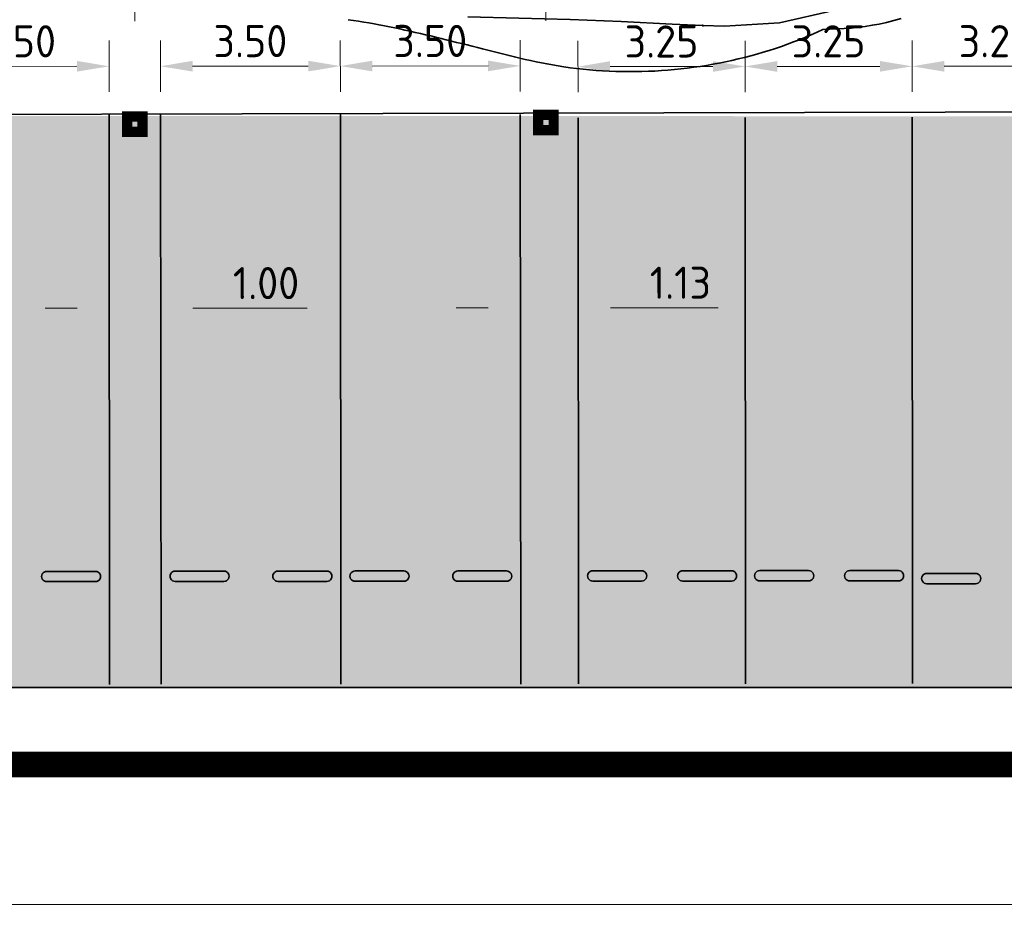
# Model space of a CAD drawing. Header units: metres. Extents: x -173 to 224, y -225 to 46.
# Tile 27 of 42: x 58 to 77, y -30 to -12. Entities that reach past the tile are written whole.
import ezdxf

# ---------------------------------------------------------------- set-up
doc = ezdxf.new("R2010")
doc.units = ezdxf.units.M
doc.layers.get('Defpoints').update_dxf_attribs({"color": 40, "lineweight": 25})
for name, color, linetype, lineweight in [('N-WE-GR-GRAS-G', 60, 'Continuous', 35), ('N-WE-VH-KANTVERHARDING-G', 210, 'Continuous', 35), ('X-XX-AL-M', 7, 'Continuous', 18), ('X-XX-AL-M-250', 7, 'Continuous', 18)]:
    doc.layers.add(name, color=color, linetype=linetype, lineweight=lineweight)
doc.layers.add('X-XX-AL-BESTAANDE PIJLER OVERKAPPING-A', color=130, linetype='Continuous')
doc.layers.add('X-XX-AL-EXTRA TERREIN PARKEREN', color=30, linetype='Continuous')
doc.styles.add('NLCS-ISO-M250-T25', font='NLCS-ISO.ttf', dxfattribs={"height": 0.625})
doc.dimstyles.new('NLCS-M250-T25-PIJL_L2_H4', dxfattribs={"dimscale": 0.25, "dimtxt": 2.5, "dimasz": 2.5, "dimexe": 2, "dimexo": 2, "dimgap": 0.7, "dimtad": 1, "dimzin": 0, "dimdsep": 46, "dimtxsty": 'NLCS-ISO-M250-T25', "dimcen": 0, "dimdle": 2, "dimclrd": 256, "dimclre": 256, "dimclrt": 256, "dimadec": 4, "dimazin": 0, "dimtfac": 1, "dimtdec": 3, "dimtofl": 0, "dimtmove": 0, "dimatfit": 3, "dimfxl": 2, "dimfxlon": 1, "dimtfillclr": 256, "dimtolj": 1, "dimtzin": 0, "dimlwd": -1, "dimlwe": -1, "dimarcsym": 0})

# ---------------------------------------------------------------- blocks, each defined once
blk = doc.blocks.new('*D84')
at = {"layer": 'Defpoints', "color": 0, "transparency": 16777216}
for p in [(44.108, 28.323), (44.108, -26.654), (87.42, -26.654)]:
    blk.add_point(p, dxfattribs=at)
at = {"layer": 'X-XX-AL-M', "transparency": 16777216}
for p, q in [((86.92, 28.323), (87.92, 28.323)), ((87.42, 27.698), (87.42, -26.029)), ((86.92, -26.654), (87.92, -26.654))]:
    blk.add_line(p, q, dxfattribs=at)
for points in [[(87.316, 27.698), (87.524, 27.698), (87.42, 28.323)], [(87.316, -26.029), (87.524, -26.029), (87.42, -26.654)]]:
    blk.add_solid(points, dxfattribs=at)
at = {"layer": 'X-XX-AL-M', "transparency": 16777216, "insert": (86.932, 0.834), "char_height": 0.625, "attachment_point": 5, "rotation": 90, "style": 'NLCS-ISO-M250-T25'}
blk.add_mtext('\\A1;54.98', dxfattribs=at)
blk = doc.blocks.new('*D85')
at = {"layer": 'Defpoints', "color": 0, "transparency": 16777216}
for p in [(-5.896, -26.654), (81.638, -26.654), (81.638, -29.383)]:
    blk.add_point(p, dxfattribs=at)
at = {"layer": 'X-XX-AL-M-250', "transparency": 16777216}
for p, q in [((-5.896, -28.883), (-5.896, -29.883)), ((81.638, -28.883), (81.638, -29.883)), ((-5.271, -29.383), (81.013, -29.383))]:
    blk.add_line(p, q, dxfattribs=at)
for points in [[(-5.271, -29.279), (-5.271, -29.487), (-5.896, -29.383)], [(81.013, -29.279), (81.013, -29.487), (81.638, -29.383)]]:
    blk.add_solid(points, dxfattribs=at)
at = {"layer": 'X-XX-AL-M-250', "transparency": 16777216, "insert": (37.871, -28.896), "char_height": 0.625, "attachment_point": 5, "style": 'NLCS-ISO-M250-T25'}
blk.add_mtext('\\A1;87.53', dxfattribs=at)
blk = doc.blocks.new('*D158')
at = {"layer": 'Defpoints', "color": 0, "transparency": 16777216}
for p in [(72.283, -13.068), (69.034, -14.069), (72.284, -14.066)]:
    blk.add_point(p, dxfattribs=at)
at = {"layer": 'X-XX-AL-M-250', "transparency": 16777216}
for p, q in [((69.033, -13.569), (69.032, -12.571)), ((72.283, -13.566), (72.282, -12.568)), ((69.658, -13.071), (71.658, -13.069))]:
    blk.add_line(p, q, dxfattribs=at)
for points in [[(69.658, -12.966), (69.658, -13.175), (69.033, -13.071)], [(71.658, -12.965), (71.658, -13.173), (72.283, -13.068)]]:
    blk.add_solid(points, dxfattribs=at)
at = {"layer": 'X-XX-AL-M-250', "transparency": 16777216, "insert": (70.657, -12.582), "char_height": 0.625, "attachment_point": 5, "rotation": 0.0517, "style": 'NLCS-ISO-M250-T25'}
blk.add_mtext('\\A1;3.25', dxfattribs=at)
blk = doc.blocks.new('*D159')
at = {"layer": 'Defpoints', "color": 0, "transparency": 16777216}
for p in [(60.406, -11.686), (52.409, -14.348), (60.409, -14.34)]:
    blk.add_point(p, dxfattribs=at)
at = {"layer": 'X-XX-AL-M-250', "transparency": 16777216}
for p, q in [((52.407, -12.193), (52.406, -11.193)), ((60.407, -12.186), (60.406, -11.186)), ((53.031, -11.693), (59.781, -11.687))]:
    blk.add_line(p, q, dxfattribs=at)
for points in [[(53.031, -11.589), (53.031, -11.797), (52.406, -11.693)], [(59.781, -11.583), (59.781, -11.791), (60.406, -11.686)]]:
    blk.add_solid(points, dxfattribs=at)
at = {"layer": 'X-XX-AL-M-250', "transparency": 16777216, "insert": (56.406, -11.202), "char_height": 0.625, "attachment_point": 5, "rotation": 0.0517, "style": 'NLCS-ISO-M250-T25'}
blk.add_mtext('\\A1;ca. 8.00', dxfattribs=at)
blk = doc.blocks.new('*D161')
at = {"layer": 'Defpoints', "color": 0, "transparency": 16777216}
for p in [(59.908, -13.065), (56.409, -14.066), (59.909, -14.063)]:
    blk.add_point(p, dxfattribs=at)
at = {"layer": 'X-XX-AL-M-250', "transparency": 16777216}
for p, q in [((56.408, -13.566), (56.407, -12.568)), ((59.908, -13.563), (59.907, -12.565)), ((57.033, -13.067), (59.283, -13.065))]:
    blk.add_line(p, q, dxfattribs=at)
for points in [[(57.033, -12.963), (57.033, -13.171), (56.408, -13.068)], [(59.283, -12.961), (59.283, -13.169), (59.908, -13.065)]]:
    blk.add_solid(points, dxfattribs=at)
at = {"layer": 'X-XX-AL-M-250', "transparency": 16777216, "insert": (58.157, -12.579), "char_height": 0.625, "attachment_point": 5, "rotation": 0.0517, "style": 'NLCS-ISO-M250-T25'}
blk.add_mtext('\\A1;3.50', dxfattribs=at)
blk = doc.blocks.new('*D162')
at = {"layer": 'Defpoints', "color": 0, "transparency": 16777216}
for p in [(68.406, -11.679), (60.409, -14.34), (68.409, -14.333)]:
    blk.add_point(p, dxfattribs=at)
at = {"layer": 'X-XX-AL-M-250', "transparency": 16777216}
for p, q in [((60.407, -12.186), (60.406, -11.186)), ((68.407, -12.179), (68.406, -11.179)), ((61.031, -11.686), (67.781, -11.68))]:
    blk.add_line(p, q, dxfattribs=at)
for points in [[(61.031, -11.581), (61.031, -11.79), (60.406, -11.686)], [(67.781, -11.575), (67.781, -11.784), (68.406, -11.679)]]:
    blk.add_solid(points, dxfattribs=at)
at = {"layer": 'X-XX-AL-M-250', "transparency": 16777216, "insert": (64.406, -11.195), "char_height": 0.625, "attachment_point": 5, "rotation": 0.0517, "style": 'NLCS-ISO-M250-T25'}
blk.add_mtext('\\A1;ca. 8.00', dxfattribs=at)
blk = doc.blocks.new('*D163')
at = {"layer": 'Defpoints', "color": 0, "transparency": 16777216}
for p in [(64.408, -13.061), (60.909, -14.062), (64.409, -14.059)]:
    blk.add_point(p, dxfattribs=at)
at = {"layer": 'X-XX-AL-M-250', "transparency": 16777216}
for p, q in [((60.908, -13.562), (60.907, -12.564)), ((64.408, -13.559), (64.407, -12.561)), ((61.533, -13.063), (63.783, -13.061))]:
    blk.add_line(p, q, dxfattribs=at)
for points in [[(61.533, -12.959), (61.533, -13.167), (60.908, -13.064)], [(63.783, -12.957), (63.783, -13.165), (64.408, -13.061)]]:
    blk.add_solid(points, dxfattribs=at)
at = {"layer": 'X-XX-AL-M-250', "transparency": 16777216, "insert": (62.657, -12.575), "char_height": 0.625, "attachment_point": 5, "rotation": 0.0517, "style": 'NLCS-ISO-M250-T25'}
blk.add_mtext('\\A1;3.50', dxfattribs=at)
blk = doc.blocks.new('*D164')
at = {"layer": 'Defpoints', "color": 0, "transparency": 16777216}
for p in [(67.908, -13.057), (64.409, -14.059), (67.909, -14.055)]:
    blk.add_point(p, dxfattribs=at)
at = {"layer": 'X-XX-AL-M-250', "transparency": 16777216}
for p, q in [((64.408, -13.559), (64.407, -12.561)), ((67.908, -13.555), (67.907, -12.557)), ((65.033, -13.06), (67.283, -13.058))]:
    blk.add_line(p, q, dxfattribs=at)
for points in [[(65.033, -12.956), (65.033, -13.164), (64.408, -13.061)], [(67.283, -12.954), (67.283, -13.162), (67.908, -13.057)]]:
    blk.add_solid(points, dxfattribs=at)
at = {"layer": 'X-XX-AL-M-250', "transparency": 16777216, "insert": (66.157, -12.572), "char_height": 0.625, "attachment_point": 5, "rotation": 0.0517, "style": 'NLCS-ISO-M250-T25'}
blk.add_mtext('\\A1;3.50', dxfattribs=at)
blk = doc.blocks.new('*D165')
at = {"layer": 'Defpoints', "color": 0, "transparency": 16777216}
for p in [(79.406, -11.669), (68.409, -14.333), (79.409, -14.323)]:
    blk.add_point(p, dxfattribs=at)
at = {"layer": 'X-XX-AL-M-250', "transparency": 16777216}
for p, q in [((68.407, -12.179), (68.406, -11.179)), ((79.407, -12.169), (79.406, -11.169)), ((69.031, -11.678), (78.781, -11.67))]:
    blk.add_line(p, q, dxfattribs=at)
for points in [[(69.031, -11.574), (69.031, -11.783), (68.406, -11.679)], [(78.781, -11.565), (78.781, -11.774), (79.406, -11.669)]]:
    blk.add_solid(points, dxfattribs=at)
at = {"layer": 'X-XX-AL-M-250', "transparency": 16777216, "insert": (73.906, -11.186), "char_height": 0.625, "attachment_point": 5, "rotation": 0.0517, "style": 'NLCS-ISO-M250-T25'}
blk.add_mtext('\\A1;ca. 11.00', dxfattribs=at)
blk = doc.blocks.new('*D166')
at = {"layer": 'Defpoints', "color": 0, "transparency": 16777216}
for p in [(75.533, -13.065), (72.284, -14.066), (75.534, -14.063)]:
    blk.add_point(p, dxfattribs=at)
at = {"layer": 'X-XX-AL-M-250', "transparency": 16777216}
for p, q in [((72.283, -13.566), (72.282, -12.568)), ((75.533, -13.563), (75.532, -12.565)), ((72.908, -13.068), (74.908, -13.066))]:
    blk.add_line(p, q, dxfattribs=at)
for points in [[(72.908, -12.964), (72.908, -13.172), (72.283, -13.068)], [(74.908, -12.962), (74.908, -13.17), (75.533, -13.065)]]:
    blk.add_solid(points, dxfattribs=at)
at = {"layer": 'X-XX-AL-M-250', "transparency": 16777216, "insert": (73.907, -12.579), "char_height": 0.625, "attachment_point": 5, "rotation": 0.0517, "style": 'NLCS-ISO-M250-T25'}
blk.add_mtext('\\A1;3.25', dxfattribs=at)
blk = doc.blocks.new('*D167')
at = {"layer": 'Defpoints', "color": 0, "transparency": 16777216}
for p in [(78.783, -13.062), (75.534, -14.063), (78.784, -14.06)]:
    blk.add_point(p, dxfattribs=at)
at = {"layer": 'X-XX-AL-M-250', "transparency": 16777216}
for p, q in [((75.533, -13.563), (75.532, -12.565)), ((78.783, -13.56), (78.782, -12.562)), ((76.158, -13.065), (78.158, -13.063))]:
    blk.add_line(p, q, dxfattribs=at)
for points in [[(76.158, -12.961), (76.158, -13.169), (75.533, -13.065)], [(78.158, -12.959), (78.158, -13.167), (78.783, -13.062)]]:
    blk.add_solid(points, dxfattribs=at)
at = {"layer": 'X-XX-AL-M-250', "transparency": 16777216, "insert": (77.157, -12.576), "char_height": 0.625, "attachment_point": 5, "rotation": 0.0517, "style": 'NLCS-ISO-M250-T25'}
blk.add_mtext('\\A1;3.25', dxfattribs=at)
blk = doc.blocks.new('*D173')
at = {"layer": 'Defpoints', "color": 0, "transparency": 16777216}
for p in [(59.912, -17.775), (60.912, -17.774), (60.912, -17.774)]:
    blk.add_point(p, dxfattribs=at)
at = {"layer": 'X-XX-AL-M-250', "transparency": 16777216}
for p, q in [((59.912, -17.775), (59.912, -17.275)), ((60.912, -17.774), (60.912, -17.274)), ((59.287, -17.776), (58.662, -17.776)), ((61.537, -17.774), (63.762, -17.772))]:
    blk.add_line(p, q, dxfattribs=at)
for points in [[(59.287, -17.672), (59.287, -17.88), (59.912, -17.775)], [(61.537, -17.67), (61.537, -17.878), (60.912, -17.774)]]:
    blk.add_solid(points, dxfattribs=at)
at = {"layer": 'X-XX-AL-M-250', "transparency": 16777216, "insert": (62.962, -17.285), "char_height": 0.625, "attachment_point": 5, "rotation": 0.0517, "style": 'NLCS-ISO-M250-T25'}
blk.add_mtext('\\A1;1.00', dxfattribs=at)
blk = doc.blocks.new('*D174')
at = {"layer": 'Defpoints', "color": 0, "transparency": 16777216}
for p in [(67.912, -17.768), (69.037, -17.767), (69.037, -17.767)]:
    blk.add_point(p, dxfattribs=at)
at = {"layer": 'X-XX-AL-M-250', "transparency": 16777216}
for p, q in [((67.912, -17.768), (67.912, -17.268)), ((69.037, -17.767), (69.037, -17.267)), ((67.287, -17.769), (66.662, -17.769)), ((69.662, -17.766), (71.762, -17.765))]:
    blk.add_line(p, q, dxfattribs=at)
for points in [[(67.287, -17.664), (67.287, -17.873), (67.912, -17.768)], [(69.662, -17.662), (69.662, -17.871), (69.037, -17.767)]]:
    blk.add_solid(points, dxfattribs=at)
at = {"layer": 'X-XX-AL-M-250', "transparency": 16777216, "insert": (71.024, -17.278), "char_height": 0.625, "attachment_point": 5, "rotation": 0.0517, "style": 'NLCS-ISO-M250-T25'}
blk.add_mtext('\\A1;1.13', dxfattribs=at)
blk = doc.blocks.new('*U241')
at = {"layer": 'N-WE-VH-KANTVERHARDING-G', "color": 2, "linetype": 'Continuous', "lineweight": 0, "ltscale": 0.3048, "transparency": 33554687}
blk.add_circle((0, 0), 0.0127, dxfattribs=at)
blk = doc.blocks.new('*U244')
at = {"layer": 'N-WE-VH-KANTVERHARDING-G', "color": 2, "linetype": 'Continuous', "lineweight": 0, "ltscale": 0.3048, "transparency": 33554687}
blk.add_circle((0, 0), 0.0127, dxfattribs=at)
blk = doc.blocks.new('*U258')
at = {"layer": 'N-WE-VH-KANTVERHARDING-G', "color": 3, "linetype": 'Continuous', "ltscale": 0.3048, "transparency": 33554687, "flags": 128}
blk.add_lwpolyline([(75.322, -12.136), (75.18, -12.175), (75.037, -12.211), (74.892, -12.242), (74.758, -12.267), (74.622, -12.289), (74.486, -12.306), (74.348, -12.32), (74.211, -12.331), (74.072, -12.337), (73.933, -12.34), (73.799, -12.352), (73.686, -12.403), (73.572, -12.453), (73.457, -12.501), (73.341, -12.547), (73.225, -12.592), (73.108, -12.635), (72.99, -12.677), (72.872, -12.717), (72.753, -12.755), (72.633, -12.792), (72.513, -12.827), (72.393, -12.861), (72.271, -12.892), (72.15, -12.923), (72.027, -12.951), (71.905, -12.978), (71.781, -13.003), (71.658, -13.026), (71.534, -13.048), (71.409, -13.067), (71.284, -13.085), (71.159, -13.102), (71.034, -13.116), (70.908, -13.129), (70.782, -13.14), (70.655, -13.15), (70.529, -13.157), (70.402, -13.163), (70.275, -13.167), (70.148, -13.169), (70.021, -13.169), (69.894, -13.168), (69.766, -13.165), (69.639, -13.16), (69.512, -13.153), (69.385, -13.144), (69.258, -13.134), (69.132, -13.121), (69.005, -13.108), (68.879, -13.092), (68.754, -13.074), (68.645, -13.057), (68.536, -13.039), (68.429, -13.02), (68.322, -13), (68.215, -12.978), (68.109, -12.955), (68.004, -12.931), (67.899, -12.906), (67.795, -12.881), (67.691, -12.855), (67.588, -12.829), (67.485, -12.803), (67.382, -12.778), (67.279, -12.752), (67.177, -12.726), (67.076, -12.7), (66.974, -12.675), (66.873, -12.649), (66.771, -12.624), (66.67, -12.599), (66.57, -12.573), (66.469, -12.549), (66.368, -12.524), (66.268, -12.5), (66.167, -12.475), (66.067, -12.452), (65.966, -12.428), (65.866, -12.405), (65.766, -12.383), (65.665, -12.361), (65.565, -12.339), (65.465, -12.318), (65.364, -12.297), (65.264, -12.277), (65.163, -12.258), (65.063, -12.239), (64.962, -12.221), (64.862, -12.204), (64.761, -12.188), (64.661, -12.172), (64.56, -12.158)], dxfattribs=at)
blk = doc.blocks.new('*U237')
at = {"layer": 'N-WE-VH-KANTVERHARDING-G', "color": 2, "linetype": 'Continuous', "ltscale": 0.3048, "transparency": 33554687, "flags": 128}
for points in [[(71.464, -12.273), (71.881, -12.287), (72.952, -12.218), (74.035, -11.971), (75.085, -11.513), (76.036, -10.828), (76.843, -9.997), (77.533, -9.07), (78.098, -8.061), (78.526, -6.987), (78.811, -5.867), (78.941, -4.834)], [(66.891, -12.105), (67.884, -12.125), (68.878, -12.157), (69.873, -12.196), (70.867, -12.242), (71.464, -12.273)]]:
    blk.add_lwpolyline(points, dxfattribs=at)
at = {"layer": 'N-WE-VH-KANTVERHARDING-G'}
for name, p in [('*U258', (0, 0)), ('*U241', (71.464, -12.273)), ('*U244', (71.464, -12.273))]:
    blk.add_blockref(name, p, dxfattribs=at)
blk = doc.blocks.new('*U385')
at = {"layer": 'N-WE-GR-GRAS-G', "color": 3, "linetype": 'Continuous', "ltscale": 0.3048, "transparency": 33554687, "flags": 128}
for points in [[(34.777, -12.781), (34.778, -12.667), (34.781, -12.552), (34.785, -12.437), (34.79, -12.322), (34.797, -12.207), (34.806, -12.091), (34.816, -11.975), (34.828, -11.858), (34.842, -11.741), (34.857, -11.624), (34.873, -11.507), (34.891, -11.389), (34.911, -11.271), (34.933, -11.153), (34.956, -11.035), (34.981, -10.916), (35.008, -10.797), (35.036, -10.678), (35.067, -10.559), (35.099, -10.439), (35.133, -10.32), (35.168, -10.2), (35.206, -10.081), (35.245, -9.961), (35.286, -9.842), (35.33, -9.722), (35.375, -9.603), (35.421, -9.484), (35.47, -9.366), (35.521, -9.247), (35.573, -9.129), (35.627, -9.011), (35.686, -8.889), (35.747, -8.768), (35.809, -8.647), (35.873, -8.528), (35.932, -8.406), (35.984, -8.279), (36.039, -8.153), (36.095, -8.028), (36.151, -7.902), (36.209, -7.777), (36.268, -7.651), (36.328, -7.526), (36.389, -7.4), (36.452, -7.275), (36.515, -7.149), (36.58, -7.024), (36.646, -6.898), (36.713, -6.772), (36.781, -6.646), (36.851, -6.52), (36.922, -6.394), (36.994, -6.267), (37.068, -6.141), (37.143, -6.014), (37.219, -5.887), (37.297, -5.76), (37.377, -5.632), (37.457, -5.505), (37.54, -5.377), (37.624, -5.249), (37.71, -5.12), (37.797, -4.992), (37.886, -4.863), (37.977, -4.734), (38.096, -4.644), (38.22, -4.56), (38.334, -4.486), (38.449, -4.413), (38.565, -4.341), (38.682, -4.271), (38.8, -4.203), (38.919, -4.136), (39.039, -4.071), (39.159, -4.008), (39.281, -3.946), (39.403, -3.886), (39.527, -3.827), (39.651, -3.771), (39.776, -3.716), (39.901, -3.662), (40.027, -3.611), (40.154, -3.561), (40.282, -3.513), (40.411, -3.467), (40.54, -3.422), (40.67, -3.379), (40.8, -3.338), (40.931, -3.299), (41.063, -3.261), (41.195, -3.226), (41.328, -3.192), (41.462, -3.16), (41.596, -3.129), (41.731, -3.101), (41.866, -3.074), (42.002, -3.05), (42.138, -3.027), (42.275, -3.006), (42.412, -2.987), (42.55, -2.97), (42.688, -2.954), (42.826, -2.941), (42.965, -2.93), (43.104, -2.92), (43.243, -2.912), (43.382, -2.907), (43.522, -2.903), (43.661, -2.901), (43.801, -2.902), (43.941, -2.904), (44.08, -2.908), (44.22, -2.915), (44.359, -2.923), (44.499, -2.933), (44.61, -2.943), (44.72, -2.954), (44.83, -2.965), (44.938, -2.979), (45.045, -2.993), (45.151, -3.007), (45.256, -3.024), (45.361, -3.041), (45.465, -3.059), (45.568, -3.078), (45.671, -3.099), (45.773, -3.12), (45.875, -3.142), (45.977, -3.166), (46.078, -3.19), (46.179, -3.216), (46.281, -3.243), (46.382, -3.27), (46.483, -3.299), (46.584, -3.33), (46.686, -3.361), (46.787, -3.393), (46.889, -3.428), (46.991, -3.463), (47.093, -3.499), (47.196, -3.537), (47.298, -3.577), (47.401, -3.618), (47.504, -3.66), (47.608, -3.703), (47.642, -3.718), (47.677, -3.733), (47.711, -3.748), (47.746, -3.764), (47.78, -3.779), (47.815, -3.795), (47.849, -3.811), (47.884, -3.827), (47.919, -3.843), (47.953, -3.859), (47.988, -3.876), (48.022, -3.893), (48.057, -3.909), (48.092, -3.927), (48.126, -3.944), (48.161, -3.961), (48.196, -3.978), (48.23, -3.996), (48.265, -4.014), (48.3, -4.032), (48.334, -4.05), (48.369, -4.069), (48.404, -4.088), (48.438, -4.107), (48.473, -4.125), (48.508, -4.145), (48.543, -4.164), (48.577, -4.184), (48.612, -4.203), (48.647, -4.223), (48.682, -4.243), (48.717, -4.264), (48.751, -4.284), (48.786, -4.305), (48.821, -4.326), (48.856, -4.347), (48.891, -4.368), (48.925, -4.39), (48.96, -4.412), (48.995, -4.433), (49.03, -4.456), (49.065, -4.478), (49.1, -4.5), (49.135, -4.523), (49.169, -4.546), (49.204, -4.57), (49.239, -4.593), (49.274, -4.616), (49.309, -4.64), (49.344, -4.665), (49.454, -7.188)], [(49.454, -7.188), (49.42, -7.189), (49.386, -7.191), (49.352, -7.192), (49.318, -7.194), (49.285, -7.195), (49.251, -7.196), (49.217, -7.198), (49.183, -7.199), (49.149, -7.201), (49.115, -7.202), (49.082, -7.204), (49.048, -7.205), (49.014, -7.207), (48.98, -7.208), (48.946, -7.21), (48.912, -7.211), (48.879, -7.213), (48.845, -7.214), (48.811, -7.216), (48.777, -7.217), (48.743, -7.219), (48.709, -7.22), (48.676, -7.221), (48.642, -7.223), (48.608, -7.224), (48.574, -7.226), (48.54, -7.227), (48.506, -7.229), (48.473, -7.23), (48.439, -7.232), (48.405, -7.233), (48.371, -7.235), (48.337, -7.236), (48.303, -7.238), (48.27, -7.239), (48.236, -7.241), (48.202, -7.242), (48.168, -7.244), (48.134, -7.245), (48.1, -7.246), (48.067, -7.248), (48.033, -7.249), (47.999, -7.251), (47.965, -7.252), (47.931, -7.254), (47.897, -7.255), (47.863, -7.257), (47.83, -7.258), (47.796, -7.26), (47.762, -7.261), (47.66, -7.266), (47.558, -7.27), (47.457, -7.274), (47.355, -7.279), (47.253, -7.283), (47.151, -7.288), (47.049, -7.292), (46.947, -7.297), (46.845, -7.301), (46.742, -7.305), (46.64, -7.31), (46.538, -7.314), (46.436, -7.319), (46.334, -7.323), (46.232, -7.328), (46.13, -7.332), (46.028, -7.336), (45.926, -7.341), (45.825, -7.345), (45.723, -7.35), (45.622, -7.354), (45.522, -7.358), (45.421, -7.363), (45.321, -7.367), (45.221, -7.372), (45.122, -7.376), (45.023, -7.38), (44.924, -7.384), (44.826, -7.389), (44.729, -7.393), (44.642, -7.397), (44.555, -7.4), (44.468, -7.404), (44.381, -7.408), (44.295, -7.412), (44.208, -7.416), (44.121, -7.419), (44.034, -7.423), (43.947, -7.427), (43.86, -7.431), (43.773, -7.434), (43.686, -7.438), (43.598, -7.442), (43.511, -7.446), (43.423, -7.45), (43.335, -7.455), (43.248, -7.462), (43.161, -7.47), (43.074, -7.48), (42.987, -7.491), (42.901, -7.503), (42.815, -7.517), (42.729, -7.532), (42.644, -7.548), (42.558, -7.566), (42.474, -7.585), (42.389, -7.606), (42.305, -7.628), (42.222, -7.651), (42.139, -7.676), (42.056, -7.702), (41.974, -7.729), (41.892, -7.758), (41.81, -7.788), (41.73, -7.819), (41.649, -7.851), (41.57, -7.885), (41.49, -7.92), (41.412, -7.957), (41.334, -7.994), (41.256, -8.033), (41.179, -8.073), (41.103, -8.115), (41.028, -8.157), (40.953, -8.201), (40.879, -8.246), (40.806, -8.293), (40.733, -8.34), (40.665, -8.386), (40.598, -8.433), (40.531, -8.481), (40.465, -8.53), (40.4, -8.58), (40.336, -8.631), (40.272, -8.683), (40.21, -8.736), (40.148, -8.79), (40.087, -8.845), (40.027, -8.901), (39.967, -8.957), (39.909, -9.015), (39.851, -9.073), (39.795, -9.133), (39.739, -9.193), (39.684, -9.254), (39.63, -9.316), (39.577, -9.378), (39.525, -9.442), (39.474, -9.506), (39.424, -9.571), (39.375, -9.637), (39.327, -9.704), (39.28, -9.771), (39.234, -9.839), (39.189, -9.908), (39.145, -9.977), (39.102, -10.047), (39.06, -10.118), (39.02, -10.19), (38.98, -10.262), (38.941, -10.335), (38.904, -10.408), (38.868, -10.482), (38.832, -10.557), (38.797, -10.634), (38.763, -10.713), (38.73, -10.793), (38.698, -10.873), (38.667, -10.954), (38.638, -11.036), (38.61, -11.119), (38.583, -11.202), (38.557, -11.286), (38.531, -11.37), (38.506, -11.455), (38.481, -11.541), (38.456, -11.626), (38.432, -11.712), (38.408, -11.799), (38.385, -11.886), (38.362, -11.974), (38.34, -12.062), (38.318, -12.15), (38.296, -12.239), (38.275, -12.328), (38.254, -12.418), (38.234, -12.508), (38.214, -12.599), (38.195, -12.69), (38.176, -12.781), (38.157, -12.873), (38.14, -12.965), (38.122, -13.057), (38.105, -13.15), (38.089, -13.243), (38.073, -13.337), (38.058, -13.431), (38.043, -13.525), (38.028, -13.619), (38.015, -13.713), (38.001, -13.808), (37.989, -13.903), (37.977, -13.998), (37.965, -14.093), (37.954, -14.189), (37.944, -14.285), (37.934, -14.381), (37.925, -14.477), (37.916, -14.573), (37.908, -14.67), (37.899, -14.766), (37.892, -14.863), (37.884, -14.96), (37.876, -15.057), (37.869, -15.154), (37.861, -15.252), (37.854, -15.35), (37.847, -15.447), (37.84, -15.545), (37.833, -15.643), (37.827, -15.741), (37.82, -15.84), (37.814, -15.938), (37.808, -16.037), (37.802, -16.135), (37.796, -16.234), (37.79, -16.333), (37.785, -16.432), (37.779, -16.531), (37.774, -16.63), (37.769, -16.729), (37.764, -16.829), (37.759, -16.928), (37.755, -17.027), (37.751, -17.127), (37.746, -17.226), (37.742, -17.326), (37.738, -17.425), (37.734, -17.525), (37.731, -17.625), (37.727, -17.724), (37.724, -17.824), (37.721, -17.924), (37.718, -18.023), (37.715, -18.123), (37.713, -18.223), (37.71, -18.323), (37.708, -18.423), (37.706, -18.523), (37.704, -18.623), (37.702, -18.723), (37.7, -18.823), (37.699, -18.923), (37.698, -19.023), (37.696, -19.123), (37.695, -19.224), (37.694, -19.324), (37.693, -19.424), (37.692, -19.525), (37.691, -19.625), (37.691, -19.726), (37.69, -19.826), (37.689, -19.927), (37.689, -20.028), (37.688, -20.128), (37.688, -20.229), (37.688, -20.33), (37.687, -20.431), (37.687, -20.532), (37.687, -20.633), (37.687, -20.734), (37.687, -20.835), (37.687, -20.936), (37.687, -21.037), (37.687, -21.138), (37.687, -21.239), (37.687, -21.341), (37.688, -21.442), (37.688, -21.543), (37.688, -21.645), (37.688, -21.746), (37.688, -21.847), (37.688, -21.949), (37.688, -22.05), (37.688, -22.152), (37.688, -22.253), (37.688, -22.354), (37.688, -22.456), (37.688, -22.557), (37.688, -22.659), (37.688, -22.76), (37.689, -22.861), (37.689, -22.962), (37.689, -23.064), (37.689, -23.165), (37.689, -23.266), (37.689, -23.365), (37.689, -23.399), (37.689, -23.433), (37.689, -23.467), (37.689, -23.5), (37.689, -23.534), (37.689, -23.568), (37.689, -23.602), (37.689, -23.635), (37.689, -23.669), (37.689, -23.703), (37.689, -23.737), (37.689, -23.77), (37.689, -23.804), (37.689, -23.838), (37.689, -23.872), (37.689, -23.905), (37.689, -23.939), (37.689, -23.973), (37.689, -24.007), (37.689, -24.04), (37.689, -24.074), (37.689, -24.108), (37.689, -24.141), (37.689, -24.175), (37.69, -24.209), (37.69, -24.242), (37.69, -24.276), (37.69, -24.31), (37.69, -24.343), (37.69, -24.377), (37.69, -24.41), (37.69, -24.444), (37.69, -24.477), (37.69, -24.511), (37.69, -24.544), (37.69, -24.578), (37.69, -24.611), (37.69, -24.645), (37.69, -24.678), (37.69, -24.711), (37.69, -24.745), (37.69, -24.778), (37.69, -24.811), (37.69, -24.844), (37.69, -24.877), (37.69, -24.91), (37.69, -24.943), (37.69, -24.976), (37.69, -25.009), (37.69, -25.042), (35.19, -25.043), (35.189, -25.011), (35.188, -24.978), (35.187, -24.945), (35.186, -24.912), (35.185, -24.879), (35.184, -24.846), (35.183, -24.813), (35.182, -24.78), (35.181, -24.746), (35.18, -24.713), (35.179, -24.68), (35.179, -24.646), (35.178, -24.613), (35.177, -24.58), (35.176, -24.546), (35.175, -24.513), (35.174, -24.479), (35.173, -24.446), (35.172, -24.412), (35.171, -24.379), (35.17, -24.345), (35.17, -24.311), (35.169, -24.278), (35.168, -24.244), (35.167, -24.21), (35.166, -24.177), (35.165, -24.143), (35.165, -24.109), (35.164, -24.076), (35.163, -24.042), (35.162, -24.008), (35.162, -23.975), (35.161, -23.941), (35.16, -23.907), (35.159, -23.873), (35.158, -23.84), (35.158, -23.806), (35.157, -23.772), (35.156, -23.739), (35.156, -23.705), (35.155, -23.671), (35.154, -23.637), (35.153, -23.603), (35.153, -23.57), (35.152, -23.536), (35.151, -23.502), (35.151, -23.468), (35.15, -23.435), (35.149, -23.401), (35.149, -23.367), (35.147, -23.267), (35.143, -23.166), (35.138, -23.065), (35.133, -22.964), (35.128, -22.863), (35.123, -22.761), (35.118, -22.66), (35.114, -22.558), (35.109, -22.457), (35.105, -22.355), (35.101, -22.254), (35.097, -22.152), (35.093, -22.05), (35.09, -21.949), (35.086, -21.847), (35.083, -21.745), (35.08, -21.643), (35.077, -21.541), (35.074, -21.439), (35.072, -21.337), (35.069, -21.235), (35.067, -21.133), (35.065, -21.031), (35.063, -20.929), (35.061, -20.827), (35.059, -20.725), (35.058, -20.622), (35.057, -20.52), (35.056, -20.418), (35.055, -20.315), (35.054, -20.213), (35.053, -20.11), (35.053, -20.008), (35.052, -19.905), (35.052, -19.803), (35.052, -19.7), (35.053, -19.597), (35.053, -19.494), (35.053, -19.391), (35.054, -19.288), (35.055, -19.185), (35.056, -19.082), (35.057, -18.979), (35.059, -18.876), (35.06, -18.773), (35.062, -18.67), (35.058, -18.566), (35.044, -18.462), (35.031, -18.359), (35.018, -18.255), (35.005, -18.151), (34.994, -18.047), (34.982, -17.943), (34.972, -17.839), (34.962, -17.735), (34.952, -17.63), (34.943, -17.526), (34.935, -17.422), (34.927, -17.317), (34.92, -17.213), (34.913, -17.108), (34.907, -17.004), (34.902, -16.899), (34.897, -16.795), (34.893, -16.69), (34.889, -16.585), (34.886, -16.481), (34.883, -16.376), (34.881, -16.271), (34.88, -16.166), (34.879, -16.06), (34.879, -15.955), (34.879, -15.85), (34.88, -15.744), (34.882, -15.638), (34.884, -15.533), (34.886, -15.427), (34.89, -15.32), (34.894, -15.214), (34.898, -15.108), (34.903, -15.001), (34.909, -14.894), (34.915, -14.788), (34.922, -14.681), (34.93, -14.573), (34.93, -14.465), (34.91, -14.355), (34.891, -14.244), (34.874, -14.133), (34.858, -14.021), (34.844, -13.91), (34.831, -13.798), (34.819, -13.686), (34.809, -13.573), (34.8, -13.461), (34.793, -13.348), (34.787, -13.235), (34.782, -13.122), (34.779, -13.008), (34.777, -12.895), (34.777, -12.781)]]:
    blk.add_lwpolyline(points, dxfattribs=at)
blk = doc.blocks.new('*U364')
at = {"layer": 'N-WE-GR-GRAS-G'}
blk.add_blockref('*U385', (0, 0), dxfattribs=at)

msp = doc.modelspace()

# ---------------------------------------------------------------- hatches: boundary and pattern name
at = {"layer": 'X-XX-AL-M-250', "transparency": 33554534}
h = msp.add_hatch(color=102, dxfattribs=at)
h.dxf.hatch_style = 1
h.paths.add_polyline_path([(45.489, -14.024), (81.638, -14.04), (81.638, -25.154), (45.489, -25.138)])

# ---------------------------------------------------------------- linework, layer by layer
at = {"layer": 'N-WE-VH-KANTVERHARDING-G', "flags": 128}
for points in [[(-5.883, -14.154), (81.644, -13.946)], [(59.909, -14.009), (59.919, -25.096)], [(60.909, -14.008), (60.919, -25.095)], [(64.409, -14.005), (64.419, -25.092)], [(67.909, -14.002), (67.919, -25.089)], [(69.034, -14.069), (69.044, -25.088)], [(72.284, -14.061), (72.294, -25.085)], [(75.534, -14.054), (75.544, -25.082)], [(58.694, -22.896), (59.644, -22.896)], [(61.194, -22.892), (62.144, -22.892)], [(63.194, -22.892), (64.144, -22.892)], [(64.694, -22.889), (65.644, -22.889)], [(66.694, -22.889), (67.644, -22.889)], [(69.319, -22.885), (70.269, -22.885)], [(71.069, -22.885), (72.019, -22.885)], [(72.569, -22.882), (73.519, -22.882)], [(74.319, -22.882), (75.269, -22.882)], [(75.819, -22.936), (76.769, -22.936)], [(58.694, -23.096), (59.644, -23.096)], [(61.194, -23.092), (62.144, -23.092)], [(63.194, -23.092), (64.144, -23.092)], [(64.694, -23.089), (65.644, -23.089)], [(66.694, -23.089), (67.644, -23.089)], [(69.319, -23.085), (70.269, -23.085)], [(71.069, -23.085), (72.019, -23.085)], [(72.569, -23.082), (73.519, -23.082)], [(74.319, -23.082), (75.269, -23.082)], [(75.819, -23.136), (76.769, -23.136)], [(-4.856, -25.154), (81.638, -25.154)]]:
    msp.add_lwpolyline(points, dxfattribs=at)
at = {"layer": 'N-WE-VH-KANTVERHARDING-G'}
for centre, start, end in [((58.694, -22.996), 90, 270.0396), ((59.644, -22.996), 269.9604, 90), ((61.194, -22.992), 90, 270.0396), ((62.144, -22.992), 269.9604, 90), ((63.194, -22.992), 90, 270.0396), ((64.144, -22.992), 269.9604, 90), ((64.694, -22.989), 90, 270.0396), ((65.644, -22.989), 269.9604, 90), ((66.694, -22.989), 90, 270.0396), ((67.644, -22.989), 269.9604, 90), ((69.319, -22.985), 90, 270.0396), ((70.269, -22.985), 269.9604, 90), ((71.069, -22.985), 90, 270.0396), ((72.019, -22.985), 269.9604, 90), ((72.569, -22.982), 90, 270.0396), ((73.519, -22.982), 269.9604, 90), ((74.319, -22.982), 90, 270.0396), ((75.269, -22.982), 269.9604, 90), ((75.819, -23.036), 90, 270.0396), ((76.769, -23.036), 269.9604, 90)]:
    msp.add_arc(centre, 0.1, start, end, dxfattribs=at)
at = {"layer": 'X-XX-AL-BESTAANDE PIJLER OVERKAPPING-A', "const_width": 0.2}
for points in [[(60.259, -14.04), (60.559, -14.04), (60.559, -14.34), (60.259, -14.34)], [(68.259, -14.01), (68.559, -14.01), (68.559, -14.31), (68.259, -14.31)]]:
    msp.add_lwpolyline(points, close=True, dxfattribs=at)
at = {"layer": 'X-XX-AL-EXTRA TERREIN PARKEREN', "const_width": 0.5, "flags": 128}
msp.add_lwpolyline([(-5.882, -12.442), (-5.855, -26.654), (81.638, -26.654)], dxfattribs=at)

# ---------------------------------------------------------------- block references
at = {"layer": 'N-WE-GR-GRAS-G'}
msp.add_blockref('*U364', (13.949, 0.006), dxfattribs=at)
at = {"layer": 'N-WE-VH-KANTVERHARDING-G'}
msp.add_blockref('*U237', (0, 0), dxfattribs=at)

# ---------------------------------------------------------------- dimensions: what is measured, and where the dimension line sits
at = {"layer": 'X-XX-AL-M'}
dim = msp.add_linear_dim(base=(87.42, -26.654), p1=(44.108, 28.323), p2=(44.108, -26.654), angle=270, dimstyle='NLCS-M250-T25-PIJL_L2_H4', dxfattribs=at)
dim.commit()
dim.dimension.update_dxf_attribs({"geometry": '*D84', "text_midpoint": (87.42, 0.834), "dimtype": 161})
at = {"layer": 'X-XX-AL-M-250'}
for p1, p2, text, picture, middle in [((52.409, -14.348), (60.409, -14.34), 'ca. 8.00', '*D159', (56.406, -11.202)), ((60.409, -14.34), (68.409, -14.333), 'ca. 8.00', '*D162', (64.406, -11.195)), ((68.409, -14.333), (79.409, -14.323), 'ca. 11.00', '*D165', (73.906, -11.186))]:
    dim = msp.add_aligned_dim(p1=p1, p2=p2, distance=2.654, text=text, dimstyle='NLCS-M250-T25-PIJL_L2_H4', dxfattribs=at)
    dim.commit()
    dim.dimension.update_dxf_attribs({"geometry": picture, "text_midpoint": middle})
for p1, p2, distance, picture, middle in [((56.409, -14.066), (59.909, -14.063), 0.998, '*D161', (58.157, -12.579)), ((60.909, -14.062), (64.409, -14.059), 0.998, '*D163', (62.657, -12.575)), ((64.409, -14.059), (67.909, -14.055), 0.998, '*D164', (66.157, -12.572)), ((69.034, -14.069), (72.284, -14.066), 0.998, '*D158', (70.657, -12.582)), ((72.284, -14.066), (75.534, -14.063), 0.998, '*D166', (73.907, -12.579)), ((75.534, -14.063), (78.784, -14.06), 0.998, '*D167', (77.157, -12.576)), ((59.912, -17.775), (60.912, -17.774), 0, '*D173', (62.962, -17.285)), ((67.912, -17.768), (69.037, -17.767), 0, '*D174', (71.024, -17.278)), ((-5.896, -26.654), (81.638, -26.654), -2.729, '*D85', (37.871, -28.896))]:
    dim = msp.add_aligned_dim(p1=p1, p2=p2, distance=distance, dimstyle='NLCS-M250-T25-PIJL_L2_H4', dxfattribs=at)
    dim.commit()
    dim.dimension.update_dxf_attribs({"geometry": picture, "text_midpoint": middle})

doc.saveas('drawing.dxf')
